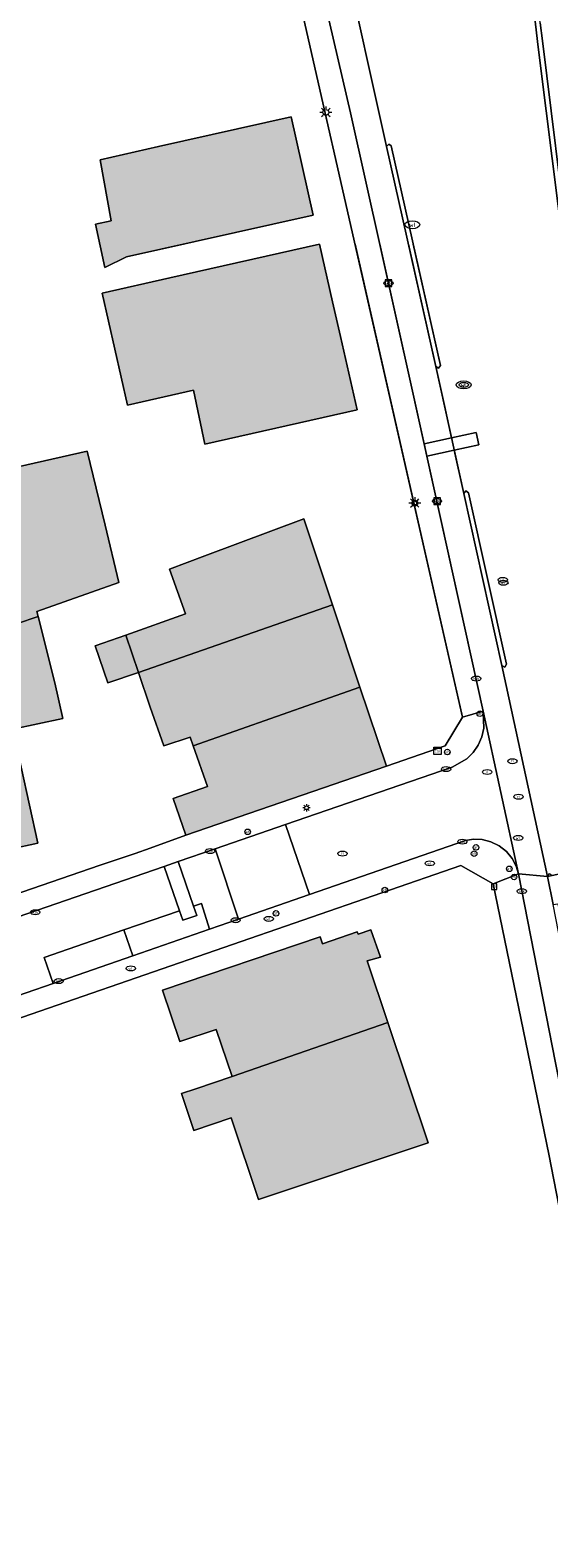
# Model space of a CAD drawing. Header units: metres. Extents: x 196496 to 197479, y 355139 to 356324.
# Tile 40 of 144: x 197029 to 197064, y 355449 to 355550. Entities that reach past the tile are written whole.
import ezdxf
from ezdxf.enums import TextEntityAlignment as Align

# ---------------------------------------------------------------- set-up
doc = ezdxf.new("R2010")
doc.units = ezdxf.units.M
doc.layers.get('0').update_dxf_attribs({"color": 252, "lineweight": 18})
for name, color, linetype, lineweight in [('B-WE-IE-MEUBILAIR-S', 252, 'Continuous', 18), ('B-WE-KL-ET_LS_OV_LICHTMAST-S', 252, 'Continuous', 18), ('B-WE-KL-WATER-S', 252, 'Continuous', 18), ('B-WE-OG-BEBOUWING-GV', 252, 'Continuous', 18), ('B-WE-OG-TERREIN_ERF-GV', 252, 'Continuous', 18), ('B-WE-RI-GWA_KOLK-S', 252, 'Continuous', 18), ('B-WE-VH-GESLOTENVERHARDING_ASFALT-GV', 252, 'Continuous', 18), ('B-WE-VH-OPENVERHARDING_BETONELEMENT-GV', 252, 'Continuous', 18), ('B-WE-VH-OPENVERHARDING_BETONSTRAATSTEEN-GV', 252, 'Continuous', 18), ('B-WE-VH-OPENVERHARDING_TEGEL-GV', 252, 'Continuous', 18), ('B-WE-VH-VERHARDING_ASFALT-GV', 252, 'Continuous', 18), ('B-WE-VH-VERHARDING_BEDRIJFSVLOERPLAAT-GV', 252, 'Continuous', 18), ('B-WE-VH-VERHARDING_TEGEL-GV', 252, 'Continuous', 18)]:
    doc.layers.add(name, color=color, linetype=linetype, lineweight=lineweight)
doc.layers.add('X-XX-AL-PRESENTATIE_GEBOUW3-V', color=7, linetype='Continuous', lineweight=18, true_color=0xf0f0f0)
doc.styles.add('NLCS-ISO', font='NLCS-ISO.ttf')

# ---------------------------------------------------------------- blocks, each defined once
blk = doc.blocks.new('SKL-ET_OV_LICHTMAST-SO')
at = {"color": 0, "linetype": 'ByBlock', "lineweight": 18}
for points in [[(-1.25, 0), (-2, 0)], [(-1.41, 1.41), (-0.88, 0.88)], [(0, 2), (0, 1.25)], [(0.88, 0.88), (1.41, 1.41)], [(2, 0), (1.25, 0)], [(-1.41, -1.41), (-0.88, -0.88)], [(0, -1.25), (0, -2)], [(0.88, -0.88), (1.41, -1.41)]]:
    blk.add_lwpolyline(points, dxfattribs=at)
blk.add_circle((0, 0), 1, dxfattribs=at)
blk = doc.blocks.new('SRI-KOLK-SO')
at = {"color": 0, "linetype": 'ByBlock', "lineweight": 18}
blk.add_lwpolyline([(-1.125, -1.125), (1.125, -1.125), (1.125, 1.125), (-1.125, 1.125)], close=True, dxfattribs=at)
at = {"color": 0, "linetype": 'ByBlock', "lineweight": 18, "style": 'NLCS-ISO'}
blk.add_text('k', height=1.5, dxfattribs=at).set_placement((0, 0), align=Align.MIDDLE_CENTER)
blk = doc.blocks.new('SKL-WATER_WATERLEIDINGPUT-SO')
at = {"color": 0, "linetype": 'ByBlock', "lineweight": 18}
blk.add_ellipse((0, 0), major_axis=(2.5, 0), ratio=0.54, dxfattribs=at)
at = {"color": 0, "linetype": 'ByBlock', "lineweight": 18, "style": 'NLCS-ISO'}
blk.add_text('wl', height=1.5, dxfattribs=at).set_placement((0, 0), align=Align.MIDDLE_CENTER)
blk = doc.blocks.new('SIE-MEUBILAIR_BORD_LOCATIEPAAL-SO')
blk.add_lwpolyline([(-0.75, -0.75), (0.75, -0.75), (0.75, 0.75), (-0.75, 0.75)], close=True)
at = {"style": 'NLCS-ISO'}
blk.add_text('lp', height=0.75, dxfattribs=at).set_placement((0.01, 0.12), align=Align.MIDDLE_CENTER)
blk = doc.blocks.new('SIE-MEUBILAIR_KAST_CAI-SO')
for points in [[(-1, 1), (1, 1), (1, 0.84), (-1, 0.84)], [(-1, 0.76), (1, 0.76), (1, -1), (-1, -1)]]:
    blk.add_lwpolyline(points, close=True)
at = {"style": 'NLCS-ISO'}
blk.add_text('cai', height=0.75, dxfattribs=at).set_placement((0, 0), align=Align.MIDDLE_CENTER)
blk = doc.blocks.new('SIE-MEUBILAIR_PAAL_AFSLUITPAAL-SO')
blk.add_circle((0, 0), 0.75)
at = {"style": 'NLCS-ISO'}
blk.add_text('af', height=0.75, dxfattribs=at).set_placement((0, 0.05), align=Align.MIDDLE_CENTER)
blk = doc.blocks.new('SIE-MEUBILAIR_PAAL_LICHTMAST-SO')
for points in [[(-0.62, 0), (-1, 0)], [(-0.71, 0.71), (-0.44, 0.44)], [(0, 1), (0, 0.62)], [(0.44, 0.44), (0.71, 0.71)], [(1, 0), (0.62, 0)], [(-0.71, -0.71), (-0.44, -0.44)], [(0, -0.62), (0, -1)], [(0.44, -0.44), (0.71, -0.71)]]:
    blk.add_lwpolyline(points)
blk.add_circle((0, 0), 0.5)
blk = doc.blocks.new('SIE-MEUBILAIR_PAAL_VERKEERSBORD-SO')
blk.add_circle((0, 0), 0.75)
at = {"style": 'NLCS-ISO'}
blk.add_text('vb', height=0.75, dxfattribs=at).set_placement((0, 0.07), align=Align.MIDDLE_CENTER)
blk = doc.blocks.new('SIE-MEUBILAIR_PUT_RIOOLPUT-SO')
blk.add_ellipse((0, 0), major_axis=(1.25, 0), ratio=0.54)
at = {"style": 'NLCS-ISO'}
blk.add_text('ri', height=0.75, dxfattribs=at).set_placement((-0.04, 0.07), align=Align.MIDDLE_CENTER)
blk = doc.blocks.new('SIE-MEUBILAIR_PUT_KOLK-SO')
blk.add_ellipse((0, 0), major_axis=(1.25, 0), ratio=0.54)
at = {"style": 'NLCS-ISO'}
blk.add_text('klk', height=0.75, dxfattribs=at).set_placement((0.03, 0), align=Align.MIDDLE_CENTER)
blk = doc.blocks.new('SIE-MEUBILAIR_PUT_WATERLEIDINGPUT-SO')
blk.add_ellipse((0, 0), major_axis=(1.25, 0), ratio=0.54)
at = {"style": 'NLCS-ISO'}
blk.add_text('wl', height=0.75, dxfattribs=at).set_placement((-0.14, 0), align=Align.MIDDLE_CENTER)

msp = doc.modelspace()

# ---------------------------------------------------------------- hatches: boundary and pattern name
at = {"layer": 'X-XX-AL-PRESENTATIE_GEBOUW3-V'}
for points in [[(197040.137, 355536.242), (197048.081, 355538.015), (197046.601, 355544.644), (197037.671, 355542.651), (197033.737, 355541.748), (197034.479, 355537.642), (197033.405, 355537.404), (197034.05, 355534.494), (197035.501, 355535.207)], [(197040.137, 355536.242), (197048.081, 355538.015), (197046.601, 355544.644), (197037.671, 355542.651), (197033.737, 355541.748), (197034.479, 355537.642), (197033.405, 355537.404), (197034.05, 355534.494), (197035.501, 355535.207)], [(197049.932, 355529.823), (197049.403, 355532.166), (197048.522, 355536.063), (197038.428, 355533.782), (197033.872, 355532.753), (197035.576, 355525.213), (197040.023, 355526.217), (197040.792, 355522.572), (197051.047, 355524.889)], [(197049.932, 355529.823), (197049.403, 355532.166), (197048.522, 355536.063), (197038.428, 355533.782), (197033.872, 355532.753), (197035.576, 355525.213), (197040.023, 355526.217), (197040.792, 355522.572), (197051.047, 355524.889)], [(197029.547, 355510.944), (197029.457, 355511.3), (197034.998, 355513.244), (197034.059, 355517.118), (197032.851, 355522.102), (197023.503, 355519.99), (197024.229, 355516.779), (197024.49, 355515.623), (197023.486, 355515.394), (197024.699, 355510.095), (197025.138, 355509.462)], [(197029.547, 355510.944), (197029.457, 355511.3), (197034.998, 355513.244), (197034.059, 355517.118), (197032.851, 355522.102), (197023.503, 355519.99), (197024.229, 355516.779), (197024.49, 355515.623), (197023.486, 355515.394), (197024.699, 355510.095), (197025.138, 355509.462)], [(197038.413, 355514.146), (197039.472, 355511.129), (197035.45, 355509.689), (197036.304, 355507.185), (197049.386, 355511.747), (197047.46, 355517.548), (197040.788, 355515.039)], [(197038.413, 355514.146), (197039.472, 355511.129), (197035.45, 355509.689), (197036.304, 355507.185), (197049.386, 355511.747), (197047.46, 355517.548), (197040.788, 355515.039)], [(197049.386, 355511.747), (197036.304, 355507.185), (197037.101, 355504.85), (197038.015, 355502.224), (197039.8, 355502.82), (197040.005, 355502.238), (197051.227, 355506.2)], [(197023.475, 355503.726), (197020.629, 355503.131), (197020.389, 355503.081), (197020.764, 355501.289), (197022.038, 355494.052), (197029.517, 355495.674), (197027.852, 355503.353), (197031.201, 355504.079), (197030.682, 355506.473), (197029.547, 355510.944), (197025.138, 355509.462), (197024.699, 355510.095), (197024.779, 355509.744), (197024.342, 355509.605), (197025.448, 355504.138)], [(197035.45, 355509.689), (197033.384, 355508.984), (197034.238, 355506.48), (197036.304, 355507.185)], [(197039.499, 355496.214), (197053.032, 355500.863), (197051.227, 355506.2), (197040.005, 355502.238), (197040.968, 355499.502), (197038.65, 355498.686)], [(197042.625, 355479.929), (197053.118, 355483.584), (197051.733, 355487.731), (197052.618, 355487.986), (197051.978, 355489.838), (197051.113, 355489.542), (197051.059, 355489.701), (197048.729, 355488.895), (197048.56, 355489.366), (197037.93, 355485.763), (197039.107, 355482.291), (197041.553, 355483.115)], [(197040.172, 355479.11), (197039.219, 355478.792), (197040.053, 355476.308), (197042.565, 355477.148), (197044.408, 355471.644), (197055.831, 355475.459), (197053.118, 355483.584), (197042.625, 355479.929)]]:
    msp.add_hatch(color=256, dxfattribs=at).paths.add_polyline_path(points)

# ---------------------------------------------------------------- linework, layer by layer
at = {"layer": 'B-WE-OG-BEBOUWING-GV', "flags": 128}
for points in [[(197040.137, 355536.242), (197048.081, 355538.015), (197046.601, 355544.644), (197037.671, 355542.651), (197033.737, 355541.748), (197034.479, 355537.642), (197033.405, 355537.404), (197034.05, 355534.494), (197035.501, 355535.207)], [(197049.932, 355529.823), (197049.403, 355532.166), (197048.522, 355536.063), (197038.428, 355533.782), (197033.872, 355532.753), (197035.576, 355525.213), (197040.023, 355526.217), (197040.792, 355522.572), (197051.047, 355524.889)], [(197049.932, 355529.823), (197049.403, 355532.166), (197048.522, 355536.063), (197038.428, 355533.782), (197033.872, 355532.753), (197035.576, 355525.213), (197040.023, 355526.217), (197040.792, 355522.572), (197051.047, 355524.889)], [(197029.547, 355510.944), (197029.457, 355511.3), (197034.998, 355513.244), (197034.059, 355517.118), (197032.851, 355522.102), (197023.503, 355519.99), (197024.229, 355516.779), (197024.49, 355515.623), (197023.486, 355515.394), (197024.699, 355510.095), (197025.138, 355509.462)], [(197029.547, 355510.944), (197029.457, 355511.3), (197034.998, 355513.244), (197034.059, 355517.118), (197032.851, 355522.102), (197023.503, 355519.99), (197024.229, 355516.779), (197024.49, 355515.623), (197023.486, 355515.394), (197024.699, 355510.095), (197025.138, 355509.462)], [(197038.413, 355514.146), (197039.472, 355511.129), (197035.45, 355509.689), (197036.304, 355507.185), (197049.386, 355511.747), (197047.46, 355517.548), (197040.788, 355515.039)], [(197038.413, 355514.146), (197039.472, 355511.129), (197035.45, 355509.689), (197036.304, 355507.185), (197049.386, 355511.747), (197047.46, 355517.548), (197040.788, 355515.039)], [(197049.386, 355511.747), (197036.304, 355507.185), (197037.101, 355504.85), (197038.015, 355502.224), (197039.8, 355502.82), (197040.005, 355502.238), (197051.227, 355506.2)], [(197023.475, 355503.726), (197020.629, 355503.131), (197020.389, 355503.081), (197020.764, 355501.289), (197022.038, 355494.052), (197029.517, 355495.674), (197027.852, 355503.353), (197031.201, 355504.079), (197030.682, 355506.473), (197029.547, 355510.944), (197025.138, 355509.462), (197024.699, 355510.095), (197024.779, 355509.744), (197024.342, 355509.605), (197025.448, 355504.138)], [(197035.45, 355509.689), (197033.384, 355508.984), (197034.238, 355506.48), (197036.304, 355507.185)], [(197039.499, 355496.214), (197053.032, 355500.863), (197051.227, 355506.2), (197040.005, 355502.238), (197040.968, 355499.502), (197038.65, 355498.686)], [(197042.625, 355479.929), (197053.118, 355483.584), (197051.733, 355487.731), (197052.618, 355487.986), (197051.978, 355489.838), (197051.113, 355489.542), (197051.059, 355489.701), (197048.729, 355488.895), (197048.56, 355489.366), (197037.93, 355485.763), (197039.107, 355482.291), (197041.553, 355483.115)], [(197040.172, 355479.11), (197039.219, 355478.792), (197040.053, 355476.308), (197042.565, 355477.148), (197044.408, 355471.644), (197055.831, 355475.459), (197053.118, 355483.584), (197042.625, 355479.929)]]:
    msp.add_lwpolyline(points, close=True, dxfattribs=at)
msp.add_lwpolyline([(197033.701, 355536.067), (197034.05, 355534.494), (197035.501, 355535.207), (197039.351, 355536.067)], dxfattribs=at)
at = {"layer": 'B-WE-OG-TERREIN_ERF-GV', "flags": 128}
for points in [[(197013.427, 355487.197), (197033.728, 355494.184), (197036.083, 355494.967), (197039.499, 355496.214), (197038.65, 355498.686), (197040.968, 355499.502), (197040.005, 355502.238), (197039.8, 355502.82), (197038.015, 355502.224), (197037.101, 355504.85), (197036.304, 355507.185), (197034.238, 355506.48), (197033.384, 355508.984), (197035.45, 355509.689), (197039.472, 355511.129), (197038.413, 355514.146), (197040.788, 355515.039), (197047.46, 355517.548), (197049.386, 355511.747), (197051.227, 355506.2), (197053.032, 355500.863), (197056.99, 355502.238), (197058.147, 355504.177), (197046.435, 355555.796)], [(197013.427, 355487.197), (197033.728, 355494.184), (197036.083, 355494.967), (197037.092, 355495.335), (197039.499, 355496.214), (197038.65, 355498.686), (197040.968, 355499.502), (197040.005, 355502.238), (197039.8, 355502.82), (197038.015, 355502.224), (197037.101, 355504.85), (197036.304, 355507.185), (197034.238, 355506.48), (197033.384, 355508.984), (197035.45, 355509.689), (197039.472, 355511.129), (197038.413, 355514.146), (197040.788, 355515.039), (197047.46, 355517.548), (197049.386, 355511.747), (197051.227, 355506.2), (197053.032, 355500.863), (197056.99, 355502.238), (197058.147, 355504.177), (197050.911, 355536.067)], [(197039.351, 355536.067), (197035.501, 355535.207), (197034.05, 355534.494), (197033.701, 355536.067)], [(197023.503, 355519.99), (197032.851, 355522.102), (197034.059, 355517.118), (197034.998, 355513.244), (197029.457, 355511.3), (197029.547, 355510.944), (197030.682, 355506.473), (197031.201, 355504.079), (197027.852, 355503.353), (197029.517, 355495.674), (197022.038, 355494.052)], [(197023.503, 355519.99), (197032.851, 355522.102), (197034.059, 355517.118), (197034.998, 355513.244), (197029.457, 355511.3), (197029.547, 355510.944), (197030.682, 355506.473), (197031.201, 355504.079), (197027.852, 355503.353), (197029.517, 355495.674), (197022.038, 355494.052)], [(197077.382, 355409.292), (197066.548, 355461.544), (197063.982, 355474.694), (197060.225, 355492.934), (197058.049, 355494.172), (197026.067, 355483.109)]]:
    msp.add_lwpolyline(points, dxfattribs=at)
for points in [[(197037.671, 355542.651), (197046.601, 355544.644), (197048.081, 355538.015), (197040.137, 355536.242), (197035.501, 355535.207), (197034.05, 355534.494), (197033.405, 355537.404), (197034.479, 355537.642), (197033.737, 355541.748)], [(197049.403, 355532.166), (197049.932, 355529.823), (197051.047, 355524.889), (197040.792, 355522.572), (197040.023, 355526.217), (197035.576, 355525.213), (197033.872, 355532.753), (197038.428, 355533.782), (197048.522, 355536.063)], [(197049.403, 355532.166), (197049.932, 355529.823), (197051.047, 355524.889), (197040.792, 355522.572), (197040.023, 355526.217), (197035.576, 355525.213), (197033.872, 355532.753), (197038.428, 355533.782), (197048.522, 355536.063)], [(197053.118, 355483.584), (197055.831, 355475.459), (197044.408, 355471.644), (197042.565, 355477.148), (197040.053, 355476.308), (197039.219, 355478.792), (197040.172, 355479.11), (197042.625, 355479.929), (197041.553, 355483.115), (197039.107, 355482.291), (197037.93, 355485.763), (197048.56, 355489.366), (197048.729, 355488.895), (197051.059, 355489.701), (197051.113, 355489.542), (197051.978, 355489.838), (197052.618, 355487.986), (197051.733, 355487.731)]]:
    msp.add_lwpolyline(points, close=True, dxfattribs=at)
at = {"layer": 'B-WE-VH-GESLOTENVERHARDING_ASFALT-GV', "flags": 128}
for points in [[(197068.37, 355515.172), (197068.233, 355515.802), (197068.258, 355515.923), (197068.365, 355515.987), (197068.483, 355515.951), (197068.537, 355515.839), (197068.622, 355515.889), (197067.778, 355519.736), (197067.121, 355523.619), (197067.026, 355523.626), (197067.027, 355523.62), (197066.879, 355523.449), (197066.701, 355523.589), (197065.011, 355535.404), (197063.4, 355548.257)], [(197052.582, 355536.067), (197054.751, 355526.358), (197055.581, 355522.587), (197057.419, 355522.992), (197056.934, 355525.189), (197056.353, 355527.817)], [(197054.836, 355536.067), (197056.666, 355527.88), (197056.542, 355527.689), (197056.353, 355527.817), (197056.934, 355525.189), (197057.419, 355522.992), (197059.07, 355523.356), (197059.255, 355522.536), (197057.601, 355522.171), (197058.247, 355519.248), (197058.378, 355519.426), (197058.562, 355519.303), (197061.119, 355507.73), (197061.008, 355507.546), (197060.817, 355507.645), (197063.888, 355493.432), (197072.895, 355495.351), (197069.367, 355511.865), (197069.264, 355511.7), (197069.1, 355511.805), (197068.37, 355515.172)], [(197082.806, 355445.935), (197081.38, 355454.153), (197081.247, 355453.964), (197081.052, 355454.089), (197080.694, 355456.004), (197076.019, 355478.747), (197076.156, 355478.923), (197076.34, 355478.796), (197074.899, 355485.884), (197074.779, 355485.696), (197074.587, 355485.809), (197074.217, 355487.632), (197074.358, 355487.799), (197074.536, 355487.671), (197072.895, 355495.351), (197063.888, 355493.432), (197064.26, 355491.529), (197064.574, 355491.591), (197066.53, 355481.615), (197068.274, 355472.887), (197072.871, 355451.406), (197072.759, 355451.22), (197072.566, 355451.32), (197073.922, 355445.011)], [(197025.068, 355484.319), (197030.555, 355486.219), (197029.947, 355487.97), (197035.334, 355489.819), (197039.082, 355491.106), (197038.046, 355494.108), (197013.582, 355485.675)], [(197073.922, 355445.011), (197072.566, 355451.32), (197067.96, 355472.805), (197066.221, 355481.509), (197064.26, 355491.529), (197063.888, 355493.432), (197061.929, 355493.601), (197064.43, 355480.872), (197066.194, 355472.033), (197079.363, 355409.834)]]:
    msp.add_lwpolyline(points, dxfattribs=at)
at = {"layer": 'B-WE-VH-GESLOTENVERHARDING_ASFALT-GV'}
msp.add_lwpolyline([(197056.353, 355527.817), (197054.507, 355536.067)], dxfattribs=at)
at = {"layer": 'B-WE-VH-GESLOTENVERHARDING_ASFALT-GV', "flags": 128}
for points in [[(197060.817, 355507.645), (197058.247, 355519.248), (197057.601, 355522.171), (197055.762, 355521.766), (197059.551, 355504.565), (197061.929, 355493.601), (197063.888, 355493.432)], [(197047.831, 355492.21), (197058.368, 355495.859), (197058.908, 355495.939), (197059.487, 355495.913), (197060.075, 355495.764), (197060.63, 355495.489), (197061.115, 355495.104), (197061.5, 355494.637), (197061.771, 355494.123), (197061.929, 355493.601), (197059.551, 355504.565), (197059.598, 355503.434), (197059.463, 355502.846), (197059.215, 355502.285), (197058.867, 355501.78), (197058.438, 355501.356), (197057.45, 355500.803), (197046.231, 355496.931)], [(197041.108, 355489.874), (197043.066, 355490.552), (197041.474, 355495.29), (197038.992, 355494.434), (197040.027, 355491.43), (197040.554, 355491.611)], [(197035.334, 355489.819), (197035.93, 355488.081), (197041.108, 355489.874), (197040.554, 355491.611), (197040.027, 355491.43), (197040.244, 355490.801), (197039.299, 355490.475), (197039.082, 355491.106)], [(197030.555, 355486.219), (197035.93, 355488.081), (197035.334, 355489.819), (197029.947, 355487.97)]]:
    msp.add_lwpolyline(points, close=True, dxfattribs=at)
at = {"layer": 'B-WE-VH-OPENVERHARDING_BETONELEMENT-GV', "flags": 128}
for points in [[(197063.4, 355548.257), (197065.011, 355535.404), (197066.701, 355523.589), (197066.879, 355523.449), (197067.027, 355523.62), (197067.026, 355523.626), (197065.332, 355535.426), (197063.54, 355549.767), (197063.4, 355550.985)], [(197054.507, 355536.067), (197056.353, 355527.817)]]:
    msp.add_lwpolyline(points, dxfattribs=at)
at = {"layer": 'B-WE-VH-OPENVERHARDING_BETONELEMENT-GV'}
msp.add_lwpolyline([(197056.353, 355527.817), (197056.542, 355527.689), (197056.666, 355527.88), (197054.836, 355536.067)], dxfattribs=at)
at = {"layer": 'B-WE-VH-OPENVERHARDING_BETONELEMENT-GV', "flags": 128}
msp.add_lwpolyline([(197060.817, 355507.645), (197061.008, 355507.546), (197061.119, 355507.73), (197058.562, 355519.303), (197058.378, 355519.426), (197058.247, 355519.248)], close=True, dxfattribs=at)
at = {"layer": 'B-WE-VH-OPENVERHARDING_BETONSTRAATSTEEN-GV', "flags": 128}
for points in [[(197057.419, 355522.992), (197055.581, 355522.587), (197055.762, 355521.766), (197057.601, 355522.171), (197059.255, 355522.536), (197059.07, 355523.356)], [(197046.231, 355496.931), (197041.474, 355495.29), (197043.066, 355490.552), (197047.831, 355492.21)], [(197039.082, 355491.106), (197039.299, 355490.475), (197040.244, 355490.801), (197040.027, 355491.43), (197038.992, 355494.434), (197038.046, 355494.108)]]:
    msp.add_lwpolyline(points, close=True, dxfattribs=at)
at = {"layer": 'B-WE-VH-OPENVERHARDING_TEGEL-GV', "flags": 128}
for points in [[(197063.4, 355550.985), (197063.54, 355549.767), (197065.332, 355535.426), (197067.026, 355523.626), (197067.121, 355523.619), (197067.778, 355519.736), (197068.622, 355515.889), (197068.537, 355515.839)], [(197050.911, 355536.067), (197058.147, 355504.177), (197059.551, 355504.565), (197055.762, 355521.766), (197055.581, 355522.587), (197054.751, 355526.358), (197052.582, 355536.067)], [(197013.582, 355485.675), (197038.046, 355494.108), (197038.992, 355494.434), (197041.474, 355495.29), (197046.231, 355496.931), (197057.45, 355500.803), (197058.438, 355501.356), (197058.867, 355501.78), (197059.215, 355502.285), (197059.463, 355502.846), (197059.598, 355503.434), (197059.551, 355504.565), (197058.147, 355504.177), (197056.99, 355502.238), (197053.032, 355500.863), (197039.499, 355496.214), (197037.092, 355495.335), (197036.083, 355494.967), (197033.728, 355494.184), (197013.427, 355487.197)], [(197026.067, 355483.109), (197058.049, 355494.172), (197060.225, 355492.934), (197061.929, 355493.601), (197061.771, 355494.123), (197061.5, 355494.637), (197061.115, 355495.104), (197060.63, 355495.489), (197060.075, 355495.764), (197059.487, 355495.913), (197058.908, 355495.939), (197058.368, 355495.859), (197047.831, 355492.21), (197043.066, 355490.552), (197041.108, 355489.874), (197035.93, 355488.081), (197030.555, 355486.219), (197025.068, 355484.319)]]:
    msp.add_lwpolyline(points, dxfattribs=at)
msp.add_lwpolyline([(197060.225, 355492.934), (197063.982, 355474.694), (197066.548, 355461.544), (197077.382, 355409.292), (197077.245, 355409.227), (197081.271, 355385.104), (197083.982, 355385.601), (197080.779, 355402.707), (197079.363, 355409.834), (197066.194, 355472.033), (197064.43, 355480.872), (197061.929, 355493.601)], close=True, dxfattribs=at)
at = {"layer": 'B-WE-VH-VERHARDING_ASFALT-GV', "flags": 128}
for points in [[(197063.4, 355548.257), (197063.218, 355549.713), (197061.781, 355562.24), (197061.79, 355562.303), (197061.715, 355563.056), (197061.505, 355565.11), (197061.421, 355567.173), (197061.417, 355567.307)], [(197050.09, 355555.924), (197053.036, 355542.644), (197053.181, 355542.805), (197053.357, 355542.679), (197056.666, 355527.88), (197056.542, 355527.689), (197056.353, 355527.817), (197058.247, 355519.248), (197058.378, 355519.426), (197058.562, 355519.303), (197061.119, 355507.73), (197061.008, 355507.546), (197060.817, 355507.645), (197063.888, 355493.432), (197064.014, 355493.619), (197064.201, 355493.493), (197072.895, 355495.351), (197069.367, 355511.865), (197069.264, 355511.7), (197069.1, 355511.805), (197068.37, 355515.172)]]:
    msp.add_lwpolyline(points, dxfattribs=at)
msp.add_lwpolyline([(197056.353, 355527.817), (197053.036, 355542.644), (197050.09, 355555.924), (197049.907, 355556.667), (197047.996, 355556.208), (197048.339, 355554.703), (197050.604, 355544.916), (197054.751, 355526.358), (197059.551, 355504.565), (197061.929, 355493.601), (197063.888, 355493.432), (197060.817, 355507.645), (197058.247, 355519.248)], close=True, dxfattribs=at)
at = {"layer": 'B-WE-VH-VERHARDING_BEDRIJFSVLOERPLAAT-GV', "flags": 128}
msp.add_lwpolyline([(197063.4, 355550.985), (197062.103, 355562.303), (197061.947, 355562.415), (197061.79, 355562.303), (197061.781, 355562.24), (197063.218, 355549.713), (197063.4, 355548.257)], dxfattribs=at)
for points in [[(197056.353, 355527.817), (197056.542, 355527.689), (197056.666, 355527.88), (197053.357, 355542.679), (197053.181, 355542.805), (197053.036, 355542.644)], [(197060.817, 355507.645), (197061.008, 355507.546), (197061.119, 355507.73), (197058.562, 355519.303), (197058.378, 355519.426), (197058.247, 355519.248)]]:
    msp.add_lwpolyline(points, close=True, dxfattribs=at)
at = {"layer": 'B-WE-VH-VERHARDING_TEGEL-GV', "flags": 128}
msp.add_lwpolyline([(197046.435, 355555.796), (197058.147, 355504.177), (197059.551, 355504.565), (197054.751, 355526.358), (197050.604, 355544.916), (197048.339, 355554.703)], dxfattribs=at)

# ---------------------------------------------------------------- block references
at = {"layer": 'B-WE-IE-MEUBILAIR-S', "xscale": 0.25, "yscale": 0.25, "zscale": 0.25}
for name, p in [('SIE-MEUBILAIR_PUT_KOLK-SO', (197053.172, 355533.429)), ('SIE-MEUBILAIR_PUT_WATERLEIDINGPUT-SO', (197058.24, 355526.572)), ('SIE-MEUBILAIR_PAAL_LICHTMAST-SO', (197054.941, 355518.598)), ('SIE-MEUBILAIR_PUT_KOLK-SO', (197056.438, 355518.74)), ('SIE-MEUBILAIR_PUT_WATERLEIDINGPUT-SO', (197060.869, 355513.421)), ('SIE-MEUBILAIR_PUT_WATERLEIDINGPUT-SO', (197060.912, 355513.23)), ('SIE-MEUBILAIR_PUT_KOLK-SO', (197059.081, 355506.766)), ('SIE-MEUBILAIR_PAAL_AFSLUITPAAL-SO', (197059.329, 355504.4)), ('SIE-MEUBILAIR_KAST_CAI-SO', (197056.463, 355501.893)), ('SIE-MEUBILAIR_PAAL_VERKEERSBORD-SO', (197057.135, 355501.815)), ('SIE-MEUBILAIR_PUT_RIOOLPUT-SO', (197061.52, 355501.197)), ('SIE-MEUBILAIR_PUT_KOLK-SO', (197057.049, 355500.669)), ('SIE-MEUBILAIR_PUT_RIOOLPUT-SO', (197059.822, 355500.469)), ('SIE-MEUBILAIR_PAAL_LICHTMAST-SO', (197047.641, 355498.056)), ('SIE-MEUBILAIR_PUT_RIOOLPUT-SO', (197061.938, 355498.803)), ('SIE-MEUBILAIR_PAAL_AFSLUITPAAL-SO', (197043.671, 355496.433)), ('SIE-MEUBILAIR_PUT_KOLK-SO', (197041.146, 355495.139)), ('SIE-MEUBILAIR_PUT_KOLK-SO', (197058.149, 355495.772)), ('SIE-MEUBILAIR_PAAL_AFSLUITPAAL-SO', (197059.071, 355495.387)), ('SIE-MEUBILAIR_PUT_WATERLEIDINGPUT-SO', (197061.916, 355496.023)), ('SIE-MEUBILAIR_PUT_RIOOLPUT-SO', (197050.065, 355494.967)), ('SIE-MEUBILAIR_PUT_WATERLEIDINGPUT-SO', (197055.95, 355494.311)), ('SIE-MEUBILAIR_PAAL_VERKEERSBORD-SO', (197058.939, 355494.962)), ('SIE-MEUBILAIR_PAAL_AFSLUITPAAL-SO', (197061.311, 355493.943)), ('SIE-MEUBILAIR_PAAL_VERKEERSBORD-SO', (197061.633, 355493.391)), ('SIE-MEUBILAIR_PAAL_VERKEERSBORD-SO', (197052.92, 355492.508)), ('SIE-MEUBILAIR_BORD_LOCATIEPAAL-SO', (197060.293, 355492.742)), ('SIE-MEUBILAIR_PUT_KOLK-SO', (197062.156, 355492.427)), ('SIE-MEUBILAIR_PUT_KOLK-SO', (197029.35, 355491.011)), ('SIE-MEUBILAIR_PUT_KOLK-SO', (197042.862, 355490.476)), ('SIE-MEUBILAIR_PUT_WATERLEIDINGPUT-SO', (197045.096, 355490.567)), ('SIE-MEUBILAIR_PAAL_AFSLUITPAAL-SO', (197045.582, 355490.934)), ('SIE-MEUBILAIR_PUT_WATERLEIDINGPUT-SO', (197035.795, 355487.227)), ('SIE-MEUBILAIR_PUT_KOLK-SO', (197030.932, 355486.369))]:
    msp.add_blockref(name, p, dxfattribs=at)
at = {"layer": 'B-WE-KL-ET_LS_OV_LICHTMAST-S', "xscale": 0.2, "yscale": 0.2, "zscale": 0.2}
for p in [(197048.943, 355544.943), (197054.941, 355518.598)]:
    msp.add_blockref('SKL-ET_OV_LICHTMAST-SO', p, dxfattribs=at)
at = {"layer": 'B-WE-KL-WATER-S', "xscale": 0.2, "yscale": 0.2, "zscale": 0.2}
for p in [(197054.776, 355537.368), (197058.24, 355526.572)]:
    msp.add_blockref('SKL-WATER_WATERLEIDINGPUT-SO', p, dxfattribs=at)
at = {"layer": 'B-WE-RI-GWA_KOLK-S', "xscale": 0.2, "yscale": 0.2, "zscale": 0.2}
for p in [(197053.172, 355533.429), (197056.438, 355518.74)]:
    msp.add_blockref('SRI-KOLK-SO', p, dxfattribs=at)

doc.saveas('drawing.dxf')
